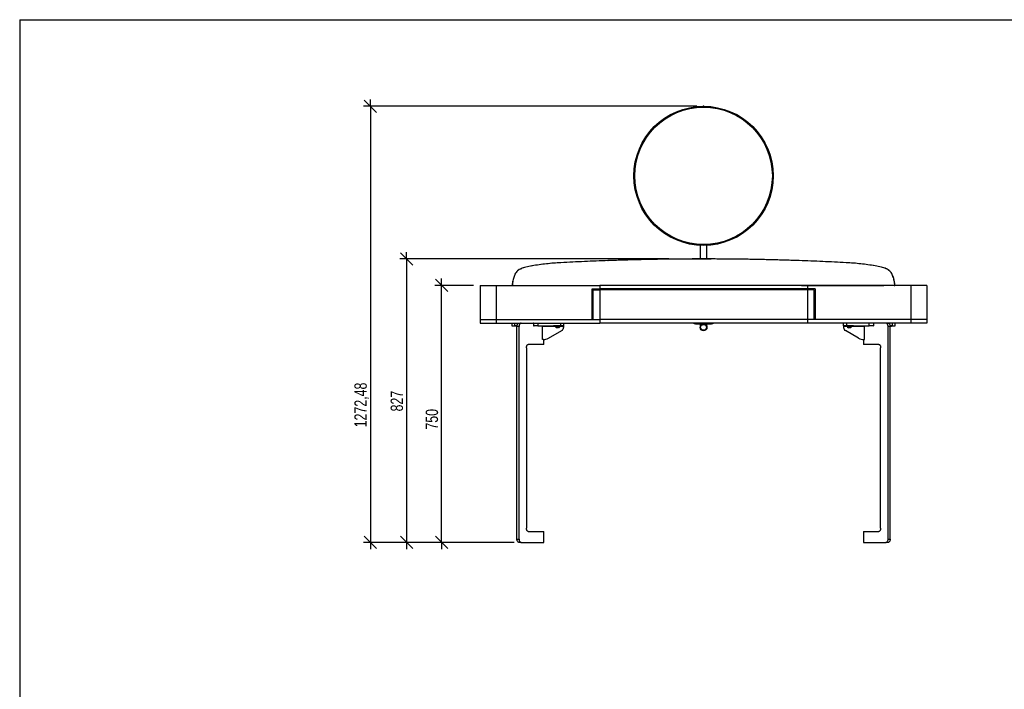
# Model space of a CAD drawing. Header units: millimetres. Extents: x 5 to 292, y 5 to 205.
# Tile 2 of 3: x 5 to 148, y 107 to 205. Entities that reach past the tile are written whole.
import ezdxf

# ---------------------------------------------------------------- set-up
doc = ezdxf.new("R2010")
doc.units = ezdxf.units.MM
doc.header["$PDSIZE"] = -1
doc.layers.add('FORMAT', color=7, linetype='Continuous')
doc.styles.add('SLDTEXTSTYLE1', font='TXT', dxfattribs={"width": 0.75})
doc.dimstyles.new('SLDDIMSTYLE0', dxfattribs={"dimtxt": 1.8, "dimasz": 1.8, "dimexe": 0, "dimexo": 0.0625, "dimgap": 0.45, "dimtad": 1, "dimlfac": 20, "dimrnd": 1e-09, "dimzin": 12, "dimdsep": 46, "dimtxsty": 'SLDTEXTSTYLE1', "dimblk1": 'OBLIQUE', "dimblk2": 'OBLIQUE', "dimsah": 1, "dimcen": 0.09, "dimadec": 0, "dimazin": 3, "dimtfac": 1, "dimtmove": 0, "dimatfit": 0, "dimldrblk": 'OBLIQUE', "dimfxl": 0, "dimfrac": 2, "dimtolj": 1, "dimtzin": 12, "dimarcsym": 0})

# ---------------------------------------------------------------- blocks, each defined once
blk = doc.blocks.new('_Oblique')
at = {"color": 0, "linetype": 'ByBlock', "lineweight": -2}
blk.add_line((-0.5, -0.5), (0.5, 0.5), dxfattribs=at)
blk = doc.blocks.new('_D')
at = {"layer": 'FORMAT', "color": 7}
for p, q in [((61.38, 170.1), (61.38, 171.1)), ((99.59, 170.1), (60.38, 170.1)), ((61.38, 170.1), (61.38, 128.75)), ((77.09, 128.75), (60.38, 128.75)), ((61.38, 128.75), (61.38, 127.75))]:
    blk.add_line(p, q, dxfattribs=at)
at = {"layer": 'FORMAT', "color": 7, "xscale": 1.8, "yscale": 1.8}
for p, rotation in [((61.38, 170.1), 270.0000000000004), ((61.38, 128.75), 90.0000000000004)]:
    blk.add_blockref('_Oblique', p, dxfattribs=dict(at, rotation=rotation))
at = {"layer": 'FORMAT', "color": 7, "insert": (59.06, 147.86), "char_height": 1.8, "attachment_point": 1, "rotation": 90, "style": 'SLDTEXTSTYLE1'}
blk.add_mtext('827', dxfattribs=at)
blk = doc.blocks.new('_D_1')
at = {"layer": 'FORMAT', "color": 7}
for p, q in [((103.67, 192.37), (55.11, 192.37)), ((56.11, 192.37), (56.11, 193.37)), ((56.11, 192.37), (56.11, 128.75)), ((77.09, 128.75), (55.11, 128.75)), ((56.11, 128.75), (56.11, 127.75))]:
    blk.add_line(p, q, dxfattribs=at)
at = {"layer": 'FORMAT', "color": 7, "xscale": 1.8, "yscale": 1.8}
for p, rotation in [((56.11, 192.37), 270.0000000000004), ((56.11, 128.75), 90.0000000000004)]:
    blk.add_blockref('_Oblique', p, dxfattribs=dict(at, rotation=rotation))
at = {"layer": 'FORMAT', "color": 7, "insert": (53.78, 145.54), "char_height": 1.8, "attachment_point": 1, "rotation": 90, "style": 'SLDTEXTSTYLE1'}
blk.add_mtext('1272,48', dxfattribs=at)
blk = doc.blocks.new('_D_2')
at = {"layer": 'FORMAT', "color": 7}
for p, q in [((66.49, 166.25), (66.49, 167.25)), ((71.12, 166.25), (65.49, 166.25)), ((66.49, 128.75), (66.49, 166.25)), ((77.09, 128.75), (65.49, 128.75)), ((66.49, 128.75), (66.49, 127.75))]:
    blk.add_line(p, q, dxfattribs=at)
at = {"layer": 'FORMAT', "color": 7, "xscale": 1.8, "yscale": 1.8}
for p, rotation in [((66.49, 166.25), 270.0000000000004), ((66.49, 128.75), 90.0000000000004)]:
    blk.add_blockref('_Oblique', p, dxfattribs=dict(at, rotation=rotation))
at = {"layer": 'FORMAT', "color": 7, "insert": (64.17, 145.21), "char_height": 1.8, "attachment_point": 1, "rotation": 90, "style": 'SLDTEXTSTYLE1'}
blk.add_mtext('750', dxfattribs=at)

msp = doc.modelspace()

# ---------------------------------------------------------------- linework, layer by layer
at = {"color": 7, "linetype": 'Continuous', "lineweight": 25}
for p, q in [((104.16748, 172.08431), (104.16748, 170.09731)), ((105.16748, 170.09729), (105.16748, 172.08431)), ((83.87096, 169.55671), (83.88015, 169.55678)), ((90.7404, 169.85775), (90.74656, 169.8577)), ((118.59457, 169.85775), (118.58842, 169.8577)), ((125.46404, 169.55681), (125.45484, 169.55677)), ((78.05083, 168.68161), (78.06257, 168.68167)), ((78.75014, 168.91021), (78.76159, 168.91025)), ((79.65795, 169.09055), (78.75031, 168.91021)), ((79.66901, 169.09051), (78.76176, 168.91025)), ((79.65787, 169.09042), (79.66889, 169.0906)), ((130.57325, 168.91025), (129.666, 169.09052)), ((129.67716, 169.09055), (129.6661, 169.09052)), ((130.5847, 168.91021), (129.67705, 169.09055)), ((130.58488, 168.91025), (130.57342, 168.91022)), ((131.28421, 168.68167), (131.27242, 168.68161)), ((77.10681, 167.71132), (77.11878, 167.7114)), ((132.2283, 167.71136), (132.21614, 167.71137)), ((72.11748, 166.24781), (72.11748, 161.24781)), ((74.43989, 166.24781), (74.43989, 161.24781)), ((76.79153, 166.42315), (76.7891, 166.37377)), ((76.7891, 166.37377), (76.7891, 166.24781)), ((76.78912, 166.37378), (76.80144, 166.37378)), ((76.80143, 166.24781), (76.78912, 166.24781)), ((76.79163, 166.42314), (76.80379, 166.42316)), ((76.80385, 166.42315), (76.80143, 166.37377)), ((76.80143, 166.37377), (76.80143, 166.24781)), ((76.80143, 166.24781), (76.90067, 166.24781)), ((88.41748, 161.24781), (88.41748, 165.74781)), ((88.56748, 161.24781), (88.56748, 165.59781)), ((89.53891, 166.24781), (89.53891, 165.74781)), ((119.79605, 166.24781), (89.53891, 166.24781)), ((119.79605, 165.74781), (89.53891, 165.74781)), ((89.53891, 165.59781), (89.53891, 161.24781)), ((119.79605, 165.59781), (89.53891, 165.59781)), ((89.60616, 165.74781), (89.60616, 165.59781)), ((118.95106, 166.24781), (118.95737, 166.24781)), ((119.7288, 165.74781), (119.7288, 165.59781)), ((119.79605, 166.24781), (119.79605, 165.74781)), ((119.79605, 165.59781), (119.79605, 161.24781)), ((120.76748, 161.24781), (120.76748, 165.59781)), ((120.91748, 165.74781), (120.91748, 161.24781)), ((132.53359, 166.24782), (132.43434, 166.24782)), ((132.43435, 166.24782), (132.44662, 166.24782)), ((132.44662, 166.24782), (132.54591, 166.24782)), ((132.54347, 166.42315), (132.53115, 166.42315)), ((132.53359, 166.37377), (132.53116, 166.42315)), ((132.54589, 166.37377), (132.53357, 166.37377)), ((132.53359, 166.24782), (132.53359, 166.37377)), ((132.53359, 166.24782), (132.5459, 166.24782)), ((132.54591, 166.37377), (132.54348, 166.42315)), ((132.54591, 166.24791), (132.54591, 166.37377)), ((134.89507, 166.24781), (134.89507, 161.24781)), ((137.21748, 166.24781), (137.21748, 161.24781)), ((72.11748, 161.24781), (72.11748, 160.74781)), ((74.43989, 161.24781), (74.43989, 160.74781)), ((76.72284, 160.74781), (76.72284, 160.34781)), ((77.17297, 160.34781), (77.17297, 160.74781)), ((77.67298, 160.74781), (77.67298, 160.70983)), ((79.91583, 160.34781), (79.91583, 160.74781)), ((80.51583, 160.74781), (80.51583, 160.34781)), ((83.84916, 160.34781), (83.84916, 160.74781)), ((84.24916, 160.74781), (84.24916, 160.34781)), ((119.79605, 161.24781), (89.53891, 161.24781)), ((89.53891, 161.24781), (89.53891, 160.74781)), ((119.79605, 160.74781), (89.53891, 160.74781)), ((103.29248, 160.62199), (103.29248, 160.72199)), ((103.29248, 160.72199), (103.49248, 160.72199)), ((103.49248, 160.72199), (103.49248, 160.62199)), ((103.49248, 160.72199), (104.61158, 160.72199)), ((104.16748, 160.74781), (104.16748, 160.72199)), ((104.61158, 160.62199), (104.61158, 160.72199)), ((104.61158, 160.72199), (104.64885, 160.72199)), ((104.64885, 160.72199), (104.64885, 160.62199)), ((104.64885, 160.72199), (104.68611, 160.72199)), ((104.68611, 160.62199), (104.68611, 160.72199)), ((104.68611, 160.72199), (104.72338, 160.72199)), ((104.72338, 160.72199), (104.72338, 160.62199)), ((104.72338, 160.72199), (105.84248, 160.72199)), ((105.16748, 160.72199), (105.16748, 160.74781)), ((105.84248, 160.62199), (105.84248, 160.72199)), ((105.84248, 160.72199), (106.04248, 160.72199)), ((106.04248, 160.72199), (106.04248, 160.62199)), ((119.79605, 161.24781), (119.79605, 160.74781)), ((125.0858, 160.34781), (125.0858, 160.74781)), ((125.4858, 160.74781), (125.4858, 160.34781)), ((128.81913, 160.34781), (128.81913, 160.74781)), ((129.41913, 160.74781), (129.41913, 160.34781)), ((131.66198, 160.71562), (131.66198, 160.74781)), ((132.16199, 160.74781), (132.16199, 160.34781)), ((132.61212, 160.34781), (132.61212, 160.74781)), ((134.89507, 161.24781), (134.89507, 160.74781)), ((137.21748, 161.24781), (137.21748, 160.74781)), ((76.72284, 160.34781), (77.17297, 160.34781)), ((77.47671, 160.34781), (77.17297, 160.34781)), ((77.29705, 160.34281), (77.29705, 160.27781)), ((77.47233, 160.34281), (77.29705, 160.34281)), ((77.29705, 160.27781), (77.46958, 160.27781)), ((77.46308, 160.27281), (77.30205, 160.27281)), ((77.77608, 160.24781), (77.46748, 160.24781)), ((77.46748, 129.24781), (77.46748, 160.24781)), ((77.77608, 129.24781), (77.77608, 160.24781)), ((79.87838, 160.64781), (79.87838, 160.34781)), ((79.87838, 160.34781), (79.96096, 160.34781)), ((80.51583, 160.34781), (79.96096, 160.34781)), ((80.51583, 160.34781), (83.84916, 160.34781)), ((81.21571, 158.34781), (81.21571, 160.25294)), ((81.25556, 160.29863), (81.24365, 160.29781)), ((81.24365, 160.29781), (82.79916, 160.29781)), ((81.31183, 160.34677), (81.25556, 160.30517)), ((81.25556, 160.30517), (81.25556, 160.29863)), ((82.06191, 158.54596), (83.99753, 159.65379)), ((82.79916, 160.34281), (82.79916, 160.27781)), ((83.39916, 160.34281), (82.79916, 160.34281)), ((82.79916, 160.27781), (83.39916, 160.27781)), ((83.39916, 160.27281), (82.80416, 160.27281)), ((83.04916, 160.27281), (83.04916, 160.26281)), ((83.08867, 160.26281), (83.04916, 160.26281)), ((83.74916, 160.26281), (83.08867, 160.26281)), ((83.25496, 160.0534), (83.25621, 160.05281)), ((83.32033, 160.05281), (83.25621, 160.05281)), ((83.31988, 160.05281), (83.32394, 160.05281)), ((83.32033, 160.05281), (83.32158, 160.0534)), ((83.32158, 160.0534), (83.32429, 160.05281)), ((83.46307, 160.05281), (83.32429, 160.05281)), ((83.99916, 160.34281), (83.39916, 160.34281)), ((83.39916, 160.27781), (83.99916, 160.27781)), ((83.99416, 160.27281), (83.39916, 160.27281)), ((83.46307, 160.05281), (83.46578, 160.0534)), ((83.46341, 160.05281), (83.46751, 160.05281)), ((83.46578, 160.0534), (83.46724, 160.05281)), ((83.5419, 160.05281), (83.46724, 160.05281)), ((83.5419, 160.05281), (83.54336, 160.0534)), ((83.5419, 160.05281), (83.54211, 160.05281)), ((83.54336, 160.0534), (83.54211, 160.05281)), ((83.74916, 160.26281), (83.74916, 160.27281)), ((84.24916, 160.34781), (83.84916, 160.34781)), ((83.99916, 160.27781), (83.99916, 160.34281)), ((83.99916, 160.29781), (84.24916, 160.29781)), ((84.24916, 160.29781), (84.24916, 160.08775)), ((103.49248, 160.62199), (103.29248, 160.62199)), ((103.49248, 160.62199), (104.61158, 160.62199)), ((104.16748, 160.62199), (104.16748, 160.12199)), ((104.64885, 160.62199), (104.61158, 160.62199)), ((104.64885, 160.62199), (104.68611, 160.62199)), ((104.72338, 160.62199), (104.68611, 160.62199)), ((104.72338, 160.62199), (105.84248, 160.62199)), ((105.16748, 160.12199), (105.16748, 160.62199)), ((106.04248, 160.62199), (105.84248, 160.62199)), ((125.4858, 160.34781), (125.0858, 160.34781)), ((125.0858, 160.34781), (125.0858, 160.29781)), ((125.0858, 160.29781), (125.0858, 160.08775)), ((125.0858, 160.29781), (125.3358, 160.29781)), ((125.3358, 160.34281), (125.3358, 160.27781)), ((125.9358, 160.34281), (125.3358, 160.34281)), ((125.3358, 160.27781), (125.9358, 160.27781)), ((127.27305, 158.54596), (125.33743, 159.65379)), ((125.9358, 160.27281), (125.3408, 160.27281)), ((125.4858, 160.34781), (128.81913, 160.34781)), ((125.5858, 160.27281), (125.5858, 160.26281)), ((125.61927, 160.26281), (125.5858, 160.26281)), ((126.2858, 160.26281), (125.61927, 160.26281)), ((125.79196, 160.0534), (125.79311, 160.05281)), ((125.8524, 160.05281), (125.7928, 160.05281)), ((125.8521, 160.05281), (125.85585, 160.05281)), ((125.8524, 160.05281), (125.85356, 160.0534)), ((125.85356, 160.0534), (125.85626, 160.05281)), ((125.9947, 160.05281), (125.85626, 160.05281)), ((126.5358, 160.34281), (125.9358, 160.34281)), ((125.9358, 160.27781), (126.5358, 160.27781)), ((126.5308, 160.27281), (125.9358, 160.27281)), ((125.9947, 160.05281), (125.9974, 160.0534)), ((125.99495, 160.05281), (125.9993, 160.05281)), ((125.9974, 160.0534), (125.99895, 160.05281)), ((126.0781, 160.05281), (125.99895, 160.05281)), ((126.0781, 160.05281), (126.07964, 160.0534)), ((126.0781, 160.05281), (126.0788, 160.05281)), ((126.07964, 160.0534), (126.07849, 160.05281)), ((126.2858, 160.26281), (126.2858, 160.27281)), ((126.5358, 160.27781), (126.5358, 160.34281)), ((126.5358, 160.29781), (128.09131, 160.29781)), ((128.0794, 160.30517), (128.02404, 160.34679)), ((128.0794, 160.30517), (128.0794, 160.29863)), ((128.09131, 160.29781), (128.0794, 160.30517)), ((128.09131, 160.29781), (128.0794, 160.29863)), ((128.11925, 158.34781), (128.11925, 160.25294)), ((129.374, 160.34781), (128.81913, 160.34781)), ((129.374, 160.34781), (129.45657, 160.34781)), ((129.45657, 160.64781), (129.45657, 160.34781)), ((131.55888, 129.24781), (131.55888, 160.24781)), ((131.86748, 160.24781), (131.55888, 160.24781)), ((132.03791, 160.34281), (131.86231, 160.34281)), ((132.16199, 160.34781), (131.86268, 160.34781)), ((132.03291, 160.27281), (131.86701, 160.27281)), ((131.86748, 129.24781), (131.86748, 160.24781)), ((131.87136, 160.27781), (132.03791, 160.27781)), ((132.03791, 160.27781), (132.03791, 160.34281)), ((132.16199, 160.34781), (132.61212, 160.34781)), ((81.31681, 158.34781), (81.21571, 158.34781)), ((81.36748, 157.64781), (81.36748, 158.34867)), ((127.96748, 158.34867), (127.96748, 157.64781)), ((128.01815, 158.34781), (128.11925, 158.34781)), ((78.86008, 157.14781), (78.86008, 130.84781)), ((81.36748, 157.64781), (79.12432, 157.64781)), ((130.21064, 157.64781), (127.96748, 157.64781)), ((130.47488, 130.84781), (130.47488, 157.14781)), ((77.46748, 129.24781), (77.77608, 129.24781)), ((79.12432, 130.34781), (81.36748, 130.34781)), ((81.36748, 128.74781), (81.36748, 130.34781)), ((127.96748, 130.34781), (127.96748, 128.74781)), ((127.96748, 130.34781), (130.21064, 130.34781)), ((131.55888, 129.24781), (131.86748, 129.24781)), ((78.08806, 128.74781), (77.77929, 128.74781)), ((78.08806, 128.74781), (81.36748, 128.74781)), ((127.96748, 128.74781), (131.2469, 128.74781)), ((131.55567, 128.74781), (131.2469, 128.74781))]:
    msp.add_line(p, q, dxfattribs=at)
for centre, radius in [((104.66748, 182.22199), 10.15), ((104.66748, 182.22199), 10.1), ((104.66748, 182.22199), 10.05), ((104.66748, 182.22199), 10.025), ((104.66748, 160.12199), 0.5), ((104.66748, 160.12199), 0.425)]:
    msp.add_circle(centre, radius, dxfattribs=at)
for centre, radius, start, end in [((77.30205, 160.34281), 0.005, 90, 180), ((77.30205, 160.27781), 0.005, 180, 270), ((81.26571, 160.25294), 0.05, 116.1749951, 180), ((82.80416, 160.34281), 0.005, 90, 180), ((82.80416, 160.27781), 0.005, 180, 270), ((83.41556, 160.41696), 0.3975, 202.8162348, 244.1568716), ((83.38276, 160.41696), 0.3975, 296.1026646, 337.1837652), ((83.99416, 160.34281), 0.005, 0, 90), ((83.99416, 160.27781), 0.005, 270, 0), ((83.74916, 160.08775), 0.5, 299.7842957, 0), ((125.5858, 160.08775), 0.5, 180, 240.2157043), ((125.3408, 160.34281), 0.005, 90, 180), ((125.3408, 160.27781), 0.005, 180, 270), ((125.9522, 160.41696), 0.3975, 202.8162348, 246.8037559), ((125.9194, 160.41696), 0.3975, 293.6406203, 337.1837652), ((126.5308, 160.34281), 0.005, 0, 90), ((126.5308, 160.27781), 0.005, 270, 0), ((128.06925, 160.25294), 0.05, 0, 63.8250049), ((132.03291, 160.34281), 0.005, 0, 90), ((132.03291, 160.27781), 0.005, 270, 0), ((81.31681, 159.84781), 1.5, 270, 299.7842957), ((128.01815, 159.84781), 1.5, 240.2157043, 270)]:
    msp.add_arc(centre, radius, start, end, dxfattribs=at)
for points, knots in [([(83.8709, 169.55681), (83.51858, 169.53522), (82.81365, 169.49202), (81.75883, 169.38841), (80.70586, 169.25883), (80.00736, 169.14657), (79.65797, 169.09042)], [0, 0, 0, 0, 0.249479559, 0.499166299, 0.749478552, 1, 1, 1, 1]), ([(83.8801, 169.55677), (83.52793, 169.53518), (82.82331, 169.49199), (81.76895, 169.38843), (80.71643, 169.25891), (80.01824, 169.14672), (79.669, 169.0906)], [0, 0, 0, 0, 0.24948, 0.499167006, 0.749478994, 1, 1, 1, 1]), ([(90.7404, 169.85775), (89.59434, 169.81551), (87.30185, 169.73101), (85.01467, 169.61481), (83.8709, 169.55671)], [0, 0, 0, 0, 0.499923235, 1, 1, 1, 1]), ([(90.74656, 169.8577), (89.601, 169.81547), (87.30952, 169.731), (85.02335, 169.61486), (83.88009, 169.55678)], [0, 0, 0, 0, 0.499923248, 1, 1, 1, 1]), ([(118.58841, 169.85768), (118.50859, 169.86042), (118.10951, 169.87414), (117.39099, 169.89764), (116.59239, 169.92191), (115.79361, 169.94474), (114.99466, 169.96615), (114.19551, 169.98565), (113.39622, 170.00373), (112.59679, 170.02038), (111.79721, 170.03513), (110.99753, 170.04845), (110.35771, 170.05797), (109.55785, 170.06844), (108.75792, 170.07749), (107.9579, 170.08464), (107.15784, 170.09036), (106.51776, 170.0938), (105.71764, 170.09667), (104.9175, 170.09812), (104.11735, 170.09766), (103.31722, 170.09578), (102.67712, 170.09314), (101.87704, 170.0884), (101.07699, 170.08224), (100.27701, 170.07419), (99.4771, 170.0647), (98.67727, 170.05379), (97.87755, 170.04098), (97.07793, 170.02674), (96.43833, 170.01422), (95.63895, 169.99713), (94.83969, 169.97862), (94.04064, 169.95821), (93.24174, 169.93637), (92.60276, 169.91774), (91.71772, 169.89045), (91.15232, 169.87138), (90.74656, 169.8577)], [0, 0, 0, 0, 0.008614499, 0.04307259, 0.077530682, 0.094759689, 0.129217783, 0.163675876, 0.180904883, 0.215362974, 0.249821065, 0.267050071, 0.30150816, 0.318737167, 0.353195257, 0.387653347, 0.404882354, 0.439340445, 0.456569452, 0.491027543, 0.525485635, 0.542714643, 0.577172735, 0.594401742, 0.628859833, 0.663317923, 0.68054693, 0.715005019, 0.749463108, 0.766692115, 0.801150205, 0.818379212, 0.852837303, 0.887295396, 0.904524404, 0.938982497, 0.956211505, 1, 1, 1, 1]), ([(125.4549, 169.55679), (124.31199, 169.61485), (122.02581, 169.73099), (119.73433, 169.81546), (118.58841, 169.8577)], [0, 0, 0, 0, 0.49992303, 1, 1, 1, 1]), ([(125.46409, 169.5567), (124.32067, 169.61479), (122.03348, 169.73099), (119.74099, 169.8155), (118.59457, 169.85775)], [0, 0, 0, 0, 0.499923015, 1, 1, 1, 1]), ([(129.66601, 169.09061), (129.31807, 169.14653), (128.6222, 169.25836), (127.57103, 169.38789), (126.51536, 169.49173), (125.80838, 169.53509), (125.4549, 169.55677)], [0, 0, 0, 0, 0.2495839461, 0.4991676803, 0.7495838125, 1, 1, 1, 1]), ([(129.67703, 169.09042), (129.32895, 169.14637), (128.63277, 169.25827), (127.58114, 169.38786), (126.52501, 169.49175), (125.81773, 169.53513), (125.46409, 169.55681)], [0, 0, 0, 0, 0.249583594, 0.499166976, 0.74958346, 1, 1, 1, 1]), ([(78.05098, 168.68167), (77.96266, 168.63839), (77.78346, 168.55059), (77.54815, 168.36466), (77.3442, 168.14245), (77.1988, 167.92072), (77.13243, 167.76955), (77.10687, 167.71132)], [0, 0, 0, 0, 0.212644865, 0.431456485, 0.644101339, 0.862912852, 1, 1, 1, 1]), ([(78.06277, 168.68161), (77.97446, 168.63832), (77.79527, 168.5505), (77.55997, 168.36456), (77.35604, 168.14233), (77.2107, 167.92066), (77.14437, 167.76956), (77.11884, 167.71141)], [0, 0, 0, 0, 0.2126828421, 0.43153354, 0.6442163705, 0.863066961, 1, 1, 1, 1]), ([(78.7503, 168.91024), (78.63165, 168.88026), (78.39337, 168.82005), (78.16544, 168.72788), (78.051, 168.68161)], [0, 0, 0, 0, 0.497940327, 1, 1, 1, 1]), ([(78.76177, 168.91021), (78.64316, 168.88024), (78.40498, 168.82004), (78.17714, 168.72792), (78.06275, 168.68167)], [0, 0, 0, 0, 0.4979419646, 1, 1, 1, 1]), ([(131.27227, 168.68167), (131.15882, 168.72756), (130.931, 168.81973), (130.69282, 168.87997), (130.57324, 168.91022)], [0, 0, 0, 0, 0.497941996, 1, 1, 1, 1]), ([(131.284, 168.68161), (131.17052, 168.72752), (130.9426, 168.81973), (130.70433, 168.87999), (130.5847, 168.91025)], [0, 0, 0, 0, 0.4979403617, 1, 1, 1, 1]), ([(132.21618, 167.71141), (132.17501, 167.8012), (132.09149, 167.9834), (131.9117, 168.2241), (131.69524, 168.43397), (131.47813, 168.58485), (131.32946, 168.65472), (131.27224, 168.68161)], [0, 0, 0, 0, 0.212683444, 0.431534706, 0.644218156, 0.86306949, 1, 1, 1, 1]), ([(132.22814, 167.71132), (132.18698, 167.80112), (132.10346, 167.98331), (131.92369, 168.22402), (131.70724, 168.43391), (131.49007, 168.58484), (131.34132, 168.65474), (131.28403, 168.68167)], [0, 0, 0, 0, 0.212646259, 0.431459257, 0.644105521, 0.862918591, 1, 1, 1, 1]), ([(77.10678, 167.71136), (77.06795, 167.60872), (76.9903, 167.40346), (76.90128, 167.08383), (76.83145, 166.75705), (76.80489, 166.53444), (76.79161, 166.42314)], [0, 0, 0, 0, 0.247442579, 0.49488516, 0.74744258, 1, 1, 1, 1]), ([(77.11894, 167.71137), (77.08011, 167.60873), (77.00246, 167.40347), (76.91344, 167.08384), (76.84361, 166.75707), (76.81705, 166.53446), (76.80377, 166.42316)], [0, 0, 0, 0, 0.247442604, 0.494885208, 0.747442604, 1, 1, 1, 1]), ([(132.53125, 166.42316), (132.51828, 166.53221), (132.49236, 166.75032), (132.42374, 167.07501), (132.33484, 167.39705), (132.25567, 167.6066), (132.21608, 167.71137)], [0, 0, 0, 0, 0.247442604, 0.494885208, 0.747442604, 1, 1, 1, 1]), ([(132.5434, 166.42314), (132.53043, 166.5322), (132.50451, 166.7503), (132.43589, 167.075), (132.34699, 167.39704), (132.26782, 167.60659), (132.22823, 167.71136)], [0, 0, 0, 0, 0.247442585, 0.49488517, 0.747442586, 1, 1, 1, 1]), ([(72.11748, 166.24781), (72.11933, 166.24781), (72.1231, 166.24781), (72.155, 166.24781), (72.20994, 166.24781), (72.29293, 166.24781), (72.40707, 166.24781), (72.53774, 166.24781), (72.67962, 166.24781), (72.82998, 166.24781), (73.01875, 166.24781), (73.22646, 166.24781), (73.4397, 166.24781), (73.64241, 166.24781), (73.87277, 166.24781), (74.13357, 166.24781), (74.33727, 166.24781), (74.43989, 166.24781)], [0, 0, 0, 0, 0.087083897, 0.177999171, 0.271717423, 0.367227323, 0.463539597, 0.559693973, 0.622636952, 0.684948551, 0.746565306, 0.807577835, 0.845747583, 0.883908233, 0.92220778, 0.960811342, 1, 1, 1, 1]), ([(74.43989, 166.24781), (74.52244, 166.24781), (74.68625, 166.24781), (74.97024, 166.24781), (75.27085, 166.24781), (75.5865, 166.24781), (75.91162, 166.24781), (76.242, 166.24781), (76.57415, 166.24781), (77.14317, 166.24781), (77.95246, 166.24781), (79.27245, 166.24781), (80.86398, 166.24781), (82.85235, 166.24781), (84.97421, 166.24781), (87.24405, 166.24781), (88.76914, 166.24781), (89.53891, 166.24781)], [0, 0, 0, 0, 0.022163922, 0.043976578, 0.065779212, 0.087732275, 0.109847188, 0.132026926, 0.154140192, 0.176174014, 0.245065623, 0.313595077, 0.435403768, 0.55705702, 0.70258263, 0.849882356, 1, 1, 1, 1]), ([(78.38877, 166.24781), (79.21834, 166.24781), (80.87759, 166.24781), (83.37075, 166.24781), (85.86711, 166.24781), (87.73245, 166.24781), (88.76591, 166.24781), (88.96573, 166.24781)], [0, 0, 0, 0, 0.235788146, 0.471605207, 0.70751183, 0.9434469, 1, 1, 1, 1]), ([(88.41748, 165.74781), (88.62627, 165.74781), (89.00006, 165.74781), (89.37389, 165.74781), (89.53891, 165.74781)], [0, 0, 0, 0, 0.558578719, 1, 1, 1, 1]), ([(88.56748, 165.59781), (88.7484, 165.59781), (89.07219, 165.59781), (89.39602, 165.59781), (89.53891, 165.59781)], [0, 0, 0, 0, 0.558759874, 1, 1, 1, 1]), ([(118.95105, 166.24781), (119.78421, 166.24782), (121.45061, 166.24782), (123.94811, 166.24782), (126.44392, 166.24782), (128.77665, 166.24782), (130.27622, 166.24782), (130.94574, 166.24782)], [0, 0, 0, 0, 0.2079721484, 0.4159687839, 0.624041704, 0.8321428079, 1, 1, 1, 1]), ([(118.95737, 166.24781), (119.79052, 166.24781), (121.45693, 166.24782), (123.95442, 166.24782), (126.45024, 166.24782), (128.78086, 166.24782), (130.27832, 166.24782), (130.94574, 166.24782)], [0, 0, 0, 0, 0.2080821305, 0.4161887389, 0.6243715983, 0.8325826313, 1, 1, 1, 1]), ([(134.89507, 166.24781), (134.81252, 166.24781), (134.64871, 166.24781), (134.36472, 166.24781), (134.06411, 166.24781), (133.74846, 166.24781), (133.42334, 166.24781), (133.09296, 166.24781), (132.76081, 166.24781), (132.19179, 166.24781), (131.3825, 166.24781), (130.06251, 166.24781), (128.47098, 166.24781), (126.48261, 166.24781), (124.36075, 166.24781), (122.09091, 166.24781), (120.56582, 166.24781), (119.79605, 166.24781)], [0, 0, 0, 0, 0.022163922, 0.043976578, 0.065779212, 0.087732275, 0.109847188, 0.132026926, 0.154140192, 0.176174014, 0.245065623, 0.313595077, 0.435403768, 0.55705702, 0.70258263, 0.849882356, 1, 1, 1, 1]), ([(120.91748, 165.74781), (120.70869, 165.74781), (120.3349, 165.74781), (119.96107, 165.74781), (119.79605, 165.74781)], [0, 0, 0, 0, 0.558578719, 1, 1, 1, 1]), ([(120.76748, 165.59781), (120.58656, 165.59781), (120.26277, 165.59781), (119.93894, 165.59781), (119.79605, 165.59781)], [0, 0, 0, 0, 0.558759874, 1, 1, 1, 1]), ([(137.21748, 166.24781), (137.21563, 166.24781), (137.21186, 166.24781), (137.17996, 166.24781), (137.12502, 166.24781), (137.04203, 166.24781), (136.92789, 166.24781), (136.79722, 166.24781), (136.65534, 166.24781), (136.50498, 166.24781), (136.31621, 166.24781), (136.1085, 166.24781), (135.89526, 166.24781), (135.69255, 166.24781), (135.46219, 166.24781), (135.20139, 166.24781), (134.99769, 166.24781), (134.89507, 166.24781)], [0, 0, 0, 0, 0.0870838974, 0.1779991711, 0.2717174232, 0.367227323, 0.4635395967, 0.559693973, 0.6226369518, 0.6849485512, 0.7465653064, 0.807577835, 0.8457475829, 0.8839082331, 0.92220778, 0.9608113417, 1, 1, 1, 1]), ([(72.11748, 161.24781), (72.11933, 161.24781), (72.1231, 161.24781), (72.155, 161.24781), (72.20994, 161.24781), (72.29293, 161.24781), (72.40707, 161.24781), (72.53774, 161.24781), (72.67962, 161.24781), (72.82998, 161.24781), (73.01875, 161.24781), (73.22646, 161.24781), (73.4397, 161.24781), (73.64241, 161.24781), (73.87277, 161.24781), (74.13357, 161.24781), (74.33727, 161.24781), (74.43989, 161.24781)], [0, 0, 0, 0, 0.087083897, 0.177999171, 0.271717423, 0.367227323, 0.463539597, 0.559693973, 0.622636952, 0.684948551, 0.746565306, 0.807577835, 0.845747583, 0.883908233, 0.92220778, 0.960811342, 1, 1, 1, 1]), ([(72.11748, 161.24781), (72.11933, 161.24781), (72.1231, 161.24781), (72.155, 161.24781), (72.20994, 161.24781), (72.29293, 161.24781), (72.40707, 161.24781), (72.53774, 161.24781), (72.67962, 161.24781), (72.82998, 161.24781), (73.01875, 161.24781), (73.22646, 161.24781), (73.4397, 161.24781), (73.64241, 161.24781), (73.87277, 161.24781), (74.13357, 161.24781), (74.33727, 161.24781), (74.43989, 161.24781)], [0, 0, 0, 0, 0.087083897, 0.177999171, 0.271717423, 0.367227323, 0.463539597, 0.559693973, 0.622636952, 0.684948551, 0.746565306, 0.807577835, 0.845747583, 0.883908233, 0.92220778, 0.960811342, 1, 1, 1, 1]), ([(72.11748, 160.74781), (72.11933, 160.74781), (72.1231, 160.74781), (72.155, 160.74781), (72.20994, 160.74781), (72.29293, 160.74781), (72.40707, 160.74781), (72.53774, 160.74781), (72.67962, 160.74781), (72.82998, 160.74781), (73.01875, 160.74781), (73.22646, 160.74781), (73.4397, 160.74781), (73.64241, 160.74781), (73.87277, 160.74781), (74.13357, 160.74781), (74.33727, 160.74781), (74.43989, 160.74781)], [0, 0, 0, 0, 0.087083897, 0.177999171, 0.271717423, 0.367227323, 0.463539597, 0.559693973, 0.622636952, 0.684948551, 0.746565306, 0.807577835, 0.845747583, 0.883908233, 0.92220778, 0.960811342, 1, 1, 1, 1]), ([(74.43989, 161.24781), (74.52773, 161.24781), (74.70206, 161.24781), (75.00625, 161.24781), (75.32835, 161.24781), (75.66627, 161.24781), (76.01349, 161.24781), (76.36521, 161.24781), (76.92276, 161.24781), (77.68931, 161.24781), (78.9167, 161.24781), (80.39562, 161.24781), (82.24107, 161.24781), (84.20628, 161.24781), (86.30264, 161.24781), (87.70901, 161.24781), (88.41748, 161.24781)], [0, 0, 0, 0, 0.02536717, 0.050337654, 0.075330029, 0.100518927, 0.125885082, 0.151275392, 0.176565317, 0.245713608, 0.314489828, 0.436690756, 0.558591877, 0.704108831, 0.850941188, 1, 1, 1, 1]), ([(74.43989, 161.24781), (74.52244, 161.24781), (74.68625, 161.24781), (74.97024, 161.24781), (75.27085, 161.24781), (75.5865, 161.24781), (75.91162, 161.24781), (76.242, 161.24781), (76.57415, 161.24781), (77.14317, 161.24781), (77.95246, 161.24781), (79.27245, 161.24781), (80.86398, 161.24781), (82.85235, 161.24781), (84.97421, 161.24781), (87.24405, 161.24781), (88.76914, 161.24781), (89.53891, 161.24781)], [0, 0, 0, 0, 0.0221639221, 0.0439765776, 0.0657792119, 0.087732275, 0.1098471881, 0.1320269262, 0.1541401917, 0.1761740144, 0.2450656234, 0.3135950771, 0.4354037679, 0.5570570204, 0.7025826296, 0.8498823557, 1, 1, 1, 1]), ([(74.43989, 160.74781), (74.52244, 160.74781), (74.68625, 160.74781), (74.97024, 160.74781), (75.27085, 160.74781), (75.5865, 160.74781), (75.91162, 160.74781), (76.242, 160.74781), (76.57415, 160.74781), (77.14317, 160.74781), (77.95246, 160.74781), (79.27245, 160.74781), (80.86398, 160.74781), (82.85235, 160.74781), (84.97421, 160.74781), (87.24405, 160.74781), (88.76914, 160.74781), (89.53891, 160.74781)], [0, 0, 0, 0, 0.0221639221, 0.0439765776, 0.0657792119, 0.087732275, 0.1098471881, 0.1320269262, 0.1541401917, 0.1761740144, 0.2450656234, 0.3135950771, 0.4354037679, 0.5570570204, 0.7025826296, 0.8498823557, 1, 1, 1, 1]), ([(77.46748, 160.24781), (77.471, 160.30403), (77.47804, 160.41645), (77.53271, 160.56628), (77.61242, 160.67935), (77.69978, 160.73927), (77.75669, 160.74539), (77.77929, 160.74781)], [0, 0, 0, 0, 0.214669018, 0.429338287, 0.6439973, 0.858616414, 1, 1, 1, 1]), ([(78.08806, 160.74781), (78.05355, 160.74229), (77.98453, 160.73125), (77.89095, 160.64509), (77.81964, 160.51827), (77.78153, 160.37767), (77.77763, 160.28473), (77.77608, 160.24781)], [0, 0, 0, 0, 0.214663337, 0.429329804, 0.643939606, 0.85857473, 1, 1, 1, 1]), ([(79.87838, 160.64781), (79.87792, 160.65906), (79.87698, 160.68154), (79.86964, 160.71151), (79.85882, 160.73412), (79.84678, 160.74611), (79.83878, 160.74733), (79.83561, 160.74781)], [0, 0, 0, 0, 0.214692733, 0.429385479, 0.644077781, 0.858768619, 1, 1, 1, 1]), ([(88.56748, 161.24781), (88.7484, 161.24781), (89.07219, 161.24781), (89.39602, 161.24781), (89.53891, 161.24781)], [0, 0, 0, 0, 0.558759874, 1, 1, 1, 1]), ([(120.76748, 161.24781), (120.58656, 161.24781), (120.26277, 161.24781), (119.93894, 161.24781), (119.79605, 161.24781)], [0, 0, 0, 0, 0.558759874, 1, 1, 1, 1]), ([(134.89507, 161.24781), (134.81252, 161.24781), (134.64871, 161.24781), (134.36472, 161.24781), (134.06411, 161.24781), (133.74846, 161.24781), (133.42334, 161.24781), (133.09296, 161.24781), (132.76081, 161.24781), (132.19179, 161.24781), (131.3825, 161.24781), (130.06251, 161.24781), (128.47098, 161.24781), (126.48261, 161.24781), (124.36075, 161.24781), (122.09091, 161.24781), (120.56582, 161.24781), (119.79605, 161.24781)], [0, 0, 0, 0, 0.0221639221, 0.0439765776, 0.0657792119, 0.087732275, 0.1098471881, 0.1320269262, 0.1541401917, 0.1761740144, 0.2450656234, 0.3135950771, 0.4354037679, 0.5570570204, 0.7025826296, 0.8498823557, 1, 1, 1, 1]), ([(134.89507, 160.74781), (134.81252, 160.74781), (134.64871, 160.74781), (134.36472, 160.74781), (134.06411, 160.74781), (133.74846, 160.74781), (133.42334, 160.74781), (133.09296, 160.74781), (132.76081, 160.74781), (132.19179, 160.74781), (131.3825, 160.74781), (130.06251, 160.74781), (128.47098, 160.74781), (126.48261, 160.74781), (124.36075, 160.74781), (122.09091, 160.74781), (120.56582, 160.74781), (119.79605, 160.74781)], [0, 0, 0, 0, 0.0221639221, 0.0439765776, 0.0657792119, 0.087732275, 0.1098471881, 0.1320269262, 0.1541401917, 0.1761740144, 0.2450656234, 0.3135950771, 0.4354037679, 0.5570570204, 0.7025826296, 0.8498823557, 1, 1, 1, 1]), ([(134.89507, 161.24781), (134.80723, 161.24781), (134.6329, 161.24781), (134.32871, 161.24781), (134.00661, 161.24781), (133.66869, 161.24781), (133.32147, 161.24781), (132.96975, 161.24781), (132.4122, 161.24781), (131.64565, 161.24781), (130.41826, 161.24781), (128.93934, 161.24781), (127.09389, 161.24781), (125.12868, 161.24781), (123.03232, 161.24781), (121.62595, 161.24781), (120.91748, 161.24781)], [0, 0, 0, 0, 0.02536717, 0.050337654, 0.075330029, 0.100518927, 0.125885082, 0.151275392, 0.176565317, 0.245713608, 0.314489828, 0.436690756, 0.558591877, 0.704108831, 0.850941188, 1, 1, 1, 1]), ([(129.49935, 160.74781), (129.49451, 160.74671), (129.48484, 160.7445), (129.47203, 160.72726), (129.46239, 160.70188), (129.4573, 160.67377), (129.45678, 160.65519), (129.45657, 160.64781)], [0, 0, 0, 0, 0.214693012, 0.429386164, 0.644076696, 0.858767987, 1, 1, 1, 1]), ([(131.55888, 160.24781), (131.55536, 160.30403), (131.54832, 160.41645), (131.49364, 160.56628), (131.41391, 160.67935), (131.32649, 160.73927), (131.26953, 160.74539), (131.2469, 160.74781)], [0, 0, 0, 0, 0.214670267, 0.429340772, 0.644001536, 0.858624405, 1, 1, 1, 1]), ([(131.55567, 160.74781), (131.59014, 160.74229), (131.65909, 160.73125), (131.75263, 160.6451), (131.82393, 160.51827), (131.86204, 160.37768), (131.86593, 160.28473), (131.86748, 160.24781)], [0, 0, 0, 0, 0.214661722, 0.429326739, 0.643932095, 0.85856411, 1, 1, 1, 1]), ([(137.21748, 161.24781), (137.21563, 161.24781), (137.21186, 161.24781), (137.17996, 161.24781), (137.12502, 161.24781), (137.04203, 161.24781), (136.92789, 161.24781), (136.79722, 161.24781), (136.65534, 161.24781), (136.50498, 161.24781), (136.31621, 161.24781), (136.1085, 161.24781), (135.89526, 161.24781), (135.69255, 161.24781), (135.46219, 161.24781), (135.20139, 161.24781), (134.99769, 161.24781), (134.89507, 161.24781)], [0, 0, 0, 0, 0.0870838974, 0.1779991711, 0.2717174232, 0.367227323, 0.4635395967, 0.559693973, 0.6226369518, 0.6849485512, 0.7465653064, 0.807577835, 0.8457475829, 0.8839082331, 0.92220778, 0.9608113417, 1, 1, 1, 1]), ([(137.21748, 161.24781), (137.21563, 161.24781), (137.21186, 161.24781), (137.17996, 161.24781), (137.12502, 161.24781), (137.04203, 161.24781), (136.92789, 161.24781), (136.79722, 161.24781), (136.65534, 161.24781), (136.50498, 161.24781), (136.31621, 161.24781), (136.1085, 161.24781), (135.89526, 161.24781), (135.69255, 161.24781), (135.46219, 161.24781), (135.20139, 161.24781), (134.99769, 161.24781), (134.89507, 161.24781)], [0, 0, 0, 0, 0.087083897, 0.177999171, 0.271717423, 0.367227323, 0.463539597, 0.559693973, 0.622636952, 0.684948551, 0.746565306, 0.807577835, 0.845747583, 0.883908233, 0.92220778, 0.960811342, 1, 1, 1, 1]), ([(137.21748, 160.74781), (137.21563, 160.74781), (137.21186, 160.74781), (137.17996, 160.74781), (137.12502, 160.74781), (137.04203, 160.74781), (136.92789, 160.74781), (136.79722, 160.74781), (136.65534, 160.74781), (136.50498, 160.74781), (136.31621, 160.74781), (136.1085, 160.74781), (135.89526, 160.74781), (135.69255, 160.74781), (135.46219, 160.74781), (135.20139, 160.74781), (134.99769, 160.74781), (134.89507, 160.74781)], [0, 0, 0, 0, 0.087083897, 0.177999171, 0.271717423, 0.367227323, 0.463539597, 0.559693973, 0.622636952, 0.684948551, 0.746565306, 0.807577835, 0.845747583, 0.883908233, 0.92220778, 0.960811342, 1, 1, 1, 1]), ([(81.41125, 160.33473), (81.4113, 160.33434), (81.41148, 160.33307), (81.41034, 160.3307), (81.40706, 160.32663), (81.39436, 160.31854), (81.34328, 160.30405), (81.29413, 160.30101), (81.25556, 160.29863)], [0, 0, 0, 0, 0.0104836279, 0.0338441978, 0.0590475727, 0.1207290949, 0.3099994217, 1, 1, 1, 1]), ([(128.0794, 160.29863), (128.03975, 160.30115), (127.98992, 160.30431), (127.93887, 160.31789), (127.92807, 160.32469), (127.92519, 160.32737), (127.92358, 160.33015), (127.92344, 160.33294), (127.92457, 160.33553), (127.92793, 160.33883), (127.94056, 160.3438), (127.99174, 160.34827), (128.04085, 160.34801), (128.0794, 160.34781)], [0, 0, 0, 0, 0.359487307, 0.451719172, 0.466853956, 0.479508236, 0.490509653, 0.501081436, 0.51285994, 0.525567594, 0.556667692, 0.652098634, 1, 1, 1, 1]), ([(78.86008, 157.14781), (78.86308, 157.20403), (78.86908, 157.31645), (78.9156, 157.46628), (78.98327, 157.57935), (79.05724, 157.63927), (79.10525, 157.64539), (79.12432, 157.64781)], [0, 0, 0, 0, 0.214670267, 0.429340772, 0.644001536, 0.858624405, 1, 1, 1, 1]), ([(130.21064, 157.64781), (130.23973, 157.64229), (130.29792, 157.63125), (130.37722, 157.54509), (130.4378, 157.41827), (130.47024, 157.27767), (130.47356, 157.18473), (130.47488, 157.14781)], [0, 0, 0, 0, 0.214663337, 0.429329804, 0.643939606, 0.85857473, 1, 1, 1, 1]), ([(79.12432, 130.34781), (79.09523, 130.35334), (79.03704, 130.36438), (78.95774, 130.45054), (78.89716, 130.57736), (78.86472, 130.71796), (78.8614, 130.8109), (78.86008, 130.84781)], [0, 0, 0, 0, 0.214663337, 0.429329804, 0.643939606, 0.85857473, 1, 1, 1, 1]), ([(130.47488, 130.84781), (130.47188, 130.7916), (130.46588, 130.67918), (130.41936, 130.52935), (130.35169, 130.41628), (130.27772, 130.35636), (130.22971, 130.35024), (130.21064, 130.34781)], [0, 0, 0, 0, 0.214670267, 0.429340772, 0.644001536, 0.858624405, 1, 1, 1, 1]), ([(77.77929, 128.74781), (77.74482, 128.75334), (77.67587, 128.76438), (77.58233, 128.85053), (77.51103, 128.97736), (77.47292, 129.11795), (77.46903, 129.2109), (77.46748, 129.24781)], [0, 0, 0, 0, 0.214661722, 0.429326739, 0.643932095, 0.85856411, 1, 1, 1, 1]), ([(77.77608, 129.24781), (77.7796, 129.1916), (77.78664, 129.07918), (77.84132, 128.92935), (77.92105, 128.81628), (78.00847, 128.75636), (78.06543, 128.75024), (78.08806, 128.74781)], [0, 0, 0, 0, 0.214670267, 0.429340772, 0.644001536, 0.858624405, 1, 1, 1, 1]), ([(131.2469, 128.74781), (131.28141, 128.75334), (131.35043, 128.76438), (131.44401, 128.85054), (131.51532, 128.97736), (131.55343, 129.11796), (131.55733, 129.2109), (131.55888, 129.24781)], [0, 0, 0, 0, 0.214663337, 0.429329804, 0.643939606, 0.85857473, 1, 1, 1, 1]), ([(131.86748, 129.24781), (131.86396, 129.1916), (131.85692, 129.07918), (131.80225, 128.92935), (131.72254, 128.81628), (131.63518, 128.75636), (131.57827, 128.75024), (131.55567, 128.74781)], [0, 0, 0, 0, 0.214669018, 0.429338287, 0.6439973, 0.858616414, 1, 1, 1, 1])]:
    msp.add_open_spline(points, degree=3, knots=knots, dxfattribs=at)
at = {"layer": 'FORMAT', "color": 251, "true_color": 0x484848}
for q in [(292, 205), (5, 5)]:
    msp.add_line((5, 205), q, dxfattribs=at)
at = {"layer": 'FORMAT', "color": 7}
msp.add_line((100.59364, 170.09782), (105.7713, 170.09782), dxfattribs=at)
msp.add_point((104.66748, 192.37199), dxfattribs=at)

# ---------------------------------------------------------------- dimensions: what is measured, and where the dimension line sits
for base, p1, p2, picture, middle in [((56.10517, 128.74781), (104.66748, 192.37199), (78.08806, 128.74781), '_D_1', (56.10517, 149.85764)), ((61.37745, 128.74781), (100.59364, 170.09782), (78.08806, 128.74781), '_D', (61.37745, 149.85764)), ((66.49054, 166.24781), (78.08806, 128.74781), (72.11748, 166.24781), '_D_2', (66.49054, 147.20366))]:
    dim = msp.add_linear_dim(base=base, p1=p1, p2=p2, angle=90, dimstyle='SLDDIMSTYLE0', dxfattribs=at)
    dim.commit()
    dim.dimension.update_dxf_attribs({"geometry": picture, "text_midpoint": middle, "dimtype": 160})

doc.saveas('drawing.dxf')
